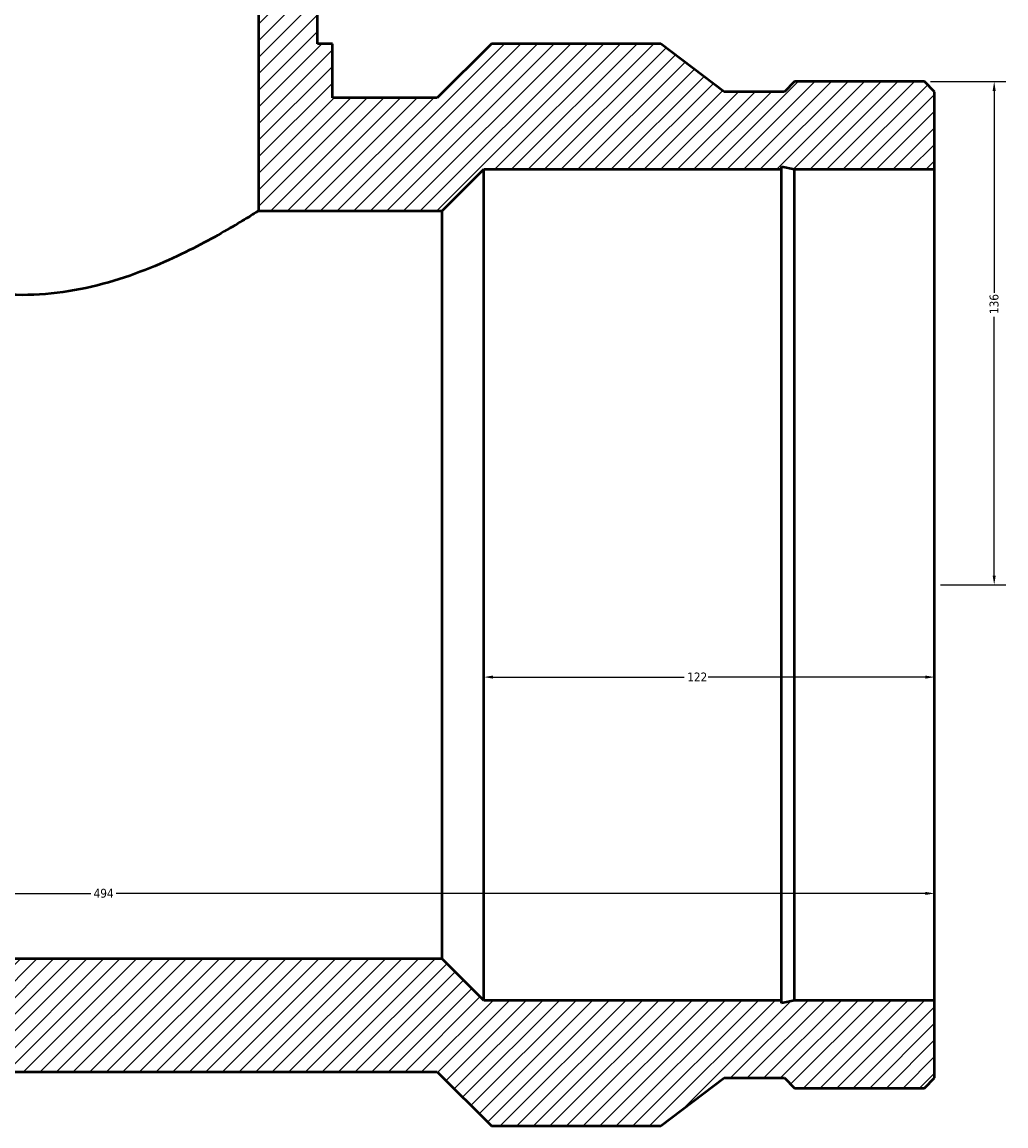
# Model space of a CAD drawing. Header units: millimetres. Extents: x -441 to 1574, y -493 to 2007.
# Tile 8 of 9: x 573 to 839, y 1421 to 1720. Entities that reach past the tile are written whole.
import ezdxf

# ---------------------------------------------------------------- set-up
doc = ezdxf.new("R2010")
doc.units = ezdxf.units.MM
for name, color, linetype, lineweight in [('Dimension (ANSI)', 7, 'Continuous', 25), ('Hatch (ANSI)', 7, 'Continuous', 18), ('Visible (ANSI)', 7, 'Continuous', 50)]:
    doc.layers.add(name, color=color, linetype=linetype, lineweight=lineweight)
doc.styles.add('Note Text (ANSI)', font='tahoma.ttf')
doc.dimstyles.new('Default - mm (ANSI)', dxfattribs={"dimtxt": 2.4, "dimasz": 2.5, "dimexe": 3.175, "dimexo": 1.6002, "dimgap": 0.8, "dimtad": 0, "dimtoh": 1, "dimdec": 0, "dimrnd": 1e-08, "dimzin": 4, "dimdsep": 46, "dimtxsty": 'Note Text (ANSI)', "dimcen": 0.09, "dimdle": 10, "dimclrd": 256, "dimclre": 256, "dimclrt": 230, "dimadec": 1, "dimazin": 1, "dimtfac": 1.27, "dimtofl": 0, "dimtmove": 0, "dimatfit": 3, "dimfxl": 1, "dimtolj": 1, "dimtzin": 4, "dimlwd": -1, "dimlwe": -1, "dimarcsym": 0})

# ---------------------------------------------------------------- blocks, each defined once
blk = doc.blocks.new('*D9')
at = {"layer": 'Defpoints', "color": 0, "transparency": 16777216}
for p in [(326.03, 1567.36), (820.03, 1567.36), (820.03, 1483.81)]:
    blk.add_point(p, dxfattribs=at)
at = {"layer": 'Dimension (ANSI)', "transparency": 16777216}
for p, q in [((328.53, 1483.81), (591.6, 1483.81)), ((817.53, 1483.81), (598.46, 1483.81))]:
    blk.add_line(p, q, dxfattribs=at)
for points in [[(328.53, 1484.23), (328.53, 1483.4), (326.03, 1483.81)], [(817.53, 1484.23), (817.53, 1483.4), (820.03, 1483.81)]]:
    blk.add_solid(points, dxfattribs=at)
at = {"layer": 'Dimension (ANSI)', "color": 230, "true_color": 0xff0080, "transparency": 16777216, "insert": (592.4, 1485.06), "char_height": 2.4, "attachment_point": 1, "style": 'Note Text (ANSI)'}
blk.add_mtext('\\A1;494', dxfattribs=at)
blk = doc.blocks.new('*D10')
at = {"layer": 'Defpoints', "color": 0, "transparency": 16777216}
for p in [(698.03, 1567.36), (820.03, 1567.36), (698.03, 1542.38)]:
    blk.add_point(p, dxfattribs=at)
at = {"layer": 'Dimension (ANSI)', "transparency": 16777216}
for p, q in [((700.53, 1542.38), (752.28, 1542.38)), ((817.53, 1542.38), (758.78, 1542.38))]:
    blk.add_line(p, q, dxfattribs=at)
for points in [[(700.53, 1542.8), (700.53, 1541.96), (698.03, 1542.38)], [(817.53, 1542.8), (817.53, 1541.96), (820.03, 1542.38)]]:
    blk.add_solid(points, dxfattribs=at)
at = {"layer": 'Dimension (ANSI)', "color": 230, "true_color": 0xff0080, "transparency": 16777216, "insert": (753.08, 1543.61), "char_height": 2.4, "attachment_point": 1, "style": 'Note Text (ANSI)'}
blk.add_mtext('\\A1;122', dxfattribs=at)
blk = doc.blocks.new('*D11')
at = {"layer": 'Defpoints', "color": 0, "transparency": 16777216}
for p in [(817.31, 1703.61), (836.16, 1703.61), (820.03, 1567.36)]:
    blk.add_point(p, dxfattribs=at)
at = {"layer": 'Dimension (ANSI)', "transparency": 16777216}
for p, q in [((818.91, 1703.61), (839.33, 1703.61)), ((836.16, 1701.11), (836.16, 1646.43)), ((836.16, 1569.86), (836.16, 1639.89)), ((821.63, 1567.36), (839.33, 1567.36))]:
    blk.add_line(p, q, dxfattribs=at)
for points in [[(835.74, 1701.11), (836.57, 1701.11), (836.16, 1703.61)], [(835.74, 1569.86), (836.57, 1569.86), (836.16, 1567.36)]]:
    blk.add_solid(points, dxfattribs=at)
at = {"layer": 'Dimension (ANSI)', "color": 230, "true_color": 0xff0080, "transparency": 16777216, "insert": (834.91, 1640.69), "char_height": 2.4, "attachment_point": 1, "rotation": 90, "style": 'Note Text (ANSI)'}
blk.add_mtext('\\A1;136', dxfattribs=at)

msp = doc.modelspace()

# ---------------------------------------------------------------- hatches: boundary and pattern name
at = {"layer": 'Hatch (ANSI)'}
h = msp.add_hatch(dxfattribs=at)
h.set_pattern_fill('ANSI31', color=256, scale=25.4, style=0)
h.set_pattern_definition([(45, (0, 0), (-2.245064, 2.245064), [])])
h.paths.add_polyline_path([(637.03, 2007.36), (637.03, 1668.61), (686.78, 1668.61), (698.03, 1679.86), (778.56, 1679.86), (778.56, 1680.61), (782.09, 1679.86), (820.03, 1679.86), (820.03, 1700.88), (817.31, 1703.61), (782.09, 1703.61), (779.36, 1700.88), (763.1, 1700.88), (745.93, 1713.86), (700.07, 1713.86), (685.42, 1699.21), (657.03, 1699.21), (657.03, 1713.86), (653.03, 1713.86), (653.03, 2007.36)])
h.paths.add_polyline_path([(326.03, 1700.88), (326.03, 1679.86), (363.97, 1679.86), (367.5, 1680.61), (367.5, 1679.86), (448.03, 1679.86), (459.28, 1668.61), (509.03, 1668.61), (509.03, 2007.36), (493.03, 2007.36), (493.03, 1713.86), (489.03, 1713.86), (489.03, 1699.21), (460.65, 1699.21), (446, 1713.86), (400.13, 1713.86), (382.96, 1700.88), (366.7, 1700.88), (363.97, 1703.61), (328.76, 1703.61)])
h.paths.add_polyline_path([(326.03, 1454.86), (326.03, 1433.84), (328.76, 1431.12), (363.97, 1431.12), (366.7, 1433.84), (382.96, 1433.84), (400.13, 1420.86), (446, 1420.86), (460.65, 1435.51), (685.42, 1435.51), (700.07, 1420.86), (745.93, 1420.86), (763.1, 1433.84), (779.36, 1433.84), (782.09, 1431.12), (817.31, 1431.12), (820.03, 1433.84), (820.03, 1454.86), (782.09, 1454.86), (778.56, 1454.11), (778.56, 1454.86), (698.03, 1454.86), (686.78, 1466.11), (459.28, 1466.11), (448.03, 1454.86), (367.5, 1454.86), (367.5, 1454.11), (363.97, 1454.86)])

# ---------------------------------------------------------------- linework, layer by layer
at = {"layer": 'Visible (ANSI)'}
for p, q in [((637.03, 2007.36), (637.03, 1668.61)), ((653.03, 1713.86), (653.03, 2007.36)), ((657.03, 1713.86), (653.03, 1713.86)), ((657.03, 1699.21), (657.03, 1713.86)), ((700.07, 1713.86), (685.42, 1699.21)), ((745.93, 1713.86), (700.07, 1713.86)), ((763.1, 1700.88), (745.93, 1713.86)), ((782.09, 1703.61), (779.36, 1700.88)), ((817.31, 1703.61), (782.09, 1703.61)), ((820.03, 1700.88), (817.31, 1703.61)), ((779.36, 1700.88), (763.1, 1700.88)), ((820.03, 1679.86), (820.03, 1700.88)), ((685.42, 1699.21), (657.03, 1699.21)), ((686.78, 1668.61), (698.03, 1679.86)), ((698.03, 1679.86), (778.56, 1679.86)), ((698.03, 1454.86), (698.03, 1679.86)), ((778.56, 1679.86), (778.56, 1680.61)), ((778.56, 1680.61), (782.09, 1679.86)), ((778.56, 1454.86), (778.56, 1679.86)), ((782.09, 1679.86), (820.03, 1679.86)), ((782.09, 1454.86), (782.09, 1679.86)), ((820.03, 1454.86), (820.03, 1679.86)), ((637.03, 1668.61), (686.78, 1668.61)), ((686.78, 1466.11), (686.78, 1668.61)), ((686.78, 1466.11), (459.28, 1466.11)), ((698.03, 1454.86), (686.78, 1466.11)), ((778.56, 1454.86), (698.03, 1454.86)), ((782.09, 1454.86), (778.56, 1454.11)), ((778.56, 1454.11), (778.56, 1454.86)), ((820.03, 1454.86), (782.09, 1454.86)), ((820.03, 1433.84), (820.03, 1454.86)), ((460.65, 1435.51), (685.42, 1435.51)), ((685.42, 1435.51), (700.07, 1420.86)), ((745.93, 1420.86), (763.1, 1433.84)), ((763.1, 1433.84), (779.36, 1433.84)), ((779.36, 1433.84), (782.09, 1431.12)), ((817.31, 1431.12), (820.03, 1433.84)), ((782.09, 1431.12), (817.31, 1431.12)), ((700.07, 1420.86), (745.93, 1420.86))]:
    msp.add_line(p, q, dxfattribs=at)
for points, knots in [([(573.03, 1645.82), (568.85, 1645.82), (564.59, 1646.17), (556.22, 1647.5), (552.11, 1648.48), (544.29, 1650.84), (540.57, 1652.21), (533.71, 1655.07), (530.56, 1656.54), (525.01, 1659.32), (522.39, 1660.72), (517.74, 1663.33), (515.7, 1664.53), (512.39, 1666.51), (511.12, 1667.3), (509.44, 1668.35), (509.03, 1668.61), (509.03, 1668.61)], [0, 0, 0, 0, 1.254206, 1.254206, 2.508413, 2.508413, 3.762619, 3.762619, 5.016825, 5.016825, 6.260539, 6.260539, 7.504254, 7.504254, 8.747968, 8.747968, 9.991682, 9.991682, 9.991682, 9.991682]), ([(637.03, 1668.61), (637.03, 1668.61), (636.62, 1668.35), (634.94, 1667.3), (633.67, 1666.51), (630.36, 1664.53), (628.32, 1663.33), (623.67, 1660.72), (621.05, 1659.32), (615.5, 1656.54), (612.35, 1655.07), (605.49, 1652.21), (601.77, 1650.84), (593.95, 1648.48), (589.84, 1647.5), (581.47, 1646.17), (577.21, 1645.82), (573.03, 1645.82)], [29.975046, 29.975046, 29.975046, 29.975046, 31.21876, 31.21876, 32.462474, 32.462474, 33.706188, 33.706188, 34.949903, 34.949903, 36.204109, 36.204109, 37.458315, 37.458315, 38.712521, 38.712521, 39.966728, 39.966728, 39.966728, 39.966728])]:
    msp.add_open_spline(points, degree=3, knots=knots, dxfattribs=at)

# ---------------------------------------------------------------- dimensions: what is measured, and where the dimension line sits
at = {"layer": 'Dimension (ANSI)'}
for base, p1, p2, angle, override, picture, middle in [((836.16, 1703.61), (820.03, 1567.36), (817.31, 1703.61), 90, {"dimgap": 0.8, "dimtoh": 0, "dimdec": 0, "dimtol": 0, "dimlim": 0, "dimtp": 0, "dimtm": 0, "dimtdec": 2, "dimatfit": 1}, '*D11', (836.16, 1643.16)), ((820.03, 1483.81), (326.03, 1567.36), (820.03, 1567.36), 180, {"dimgap": 0.8, "dimtoh": 0, "dimdec": 0, "dimse1": 1, "dimse2": 1, "dimtol": 0, "dimlim": 0, "dimtp": 0, "dimtm": 0, "dimtdec": 2, "dimatfit": 1}, '*D9', (595.03, 1483.81)), ((698.03, 1542.38), (820.03, 1567.36), (698.03, 1567.36), 180, {"dimgap": 0.8, "dimtoh": 0, "dimdec": 0, "dimse1": 1, "dimse2": 1, "dimtol": 0, "dimlim": 0, "dimtp": 0, "dimtm": 0, "dimtdec": 2, "dimatfit": 1}, '*D10', (755.53, 1542.38))]:
    dim = msp.add_linear_dim(base=base, p1=p1, p2=p2, angle=angle, dimstyle='Default - mm (ANSI)', override=override, dxfattribs=at)
    dim.commit()
    dim.dimension.update_dxf_attribs({"geometry": picture, "text_midpoint": middle, "dimtype": 160})

doc.saveas('drawing.dxf')
